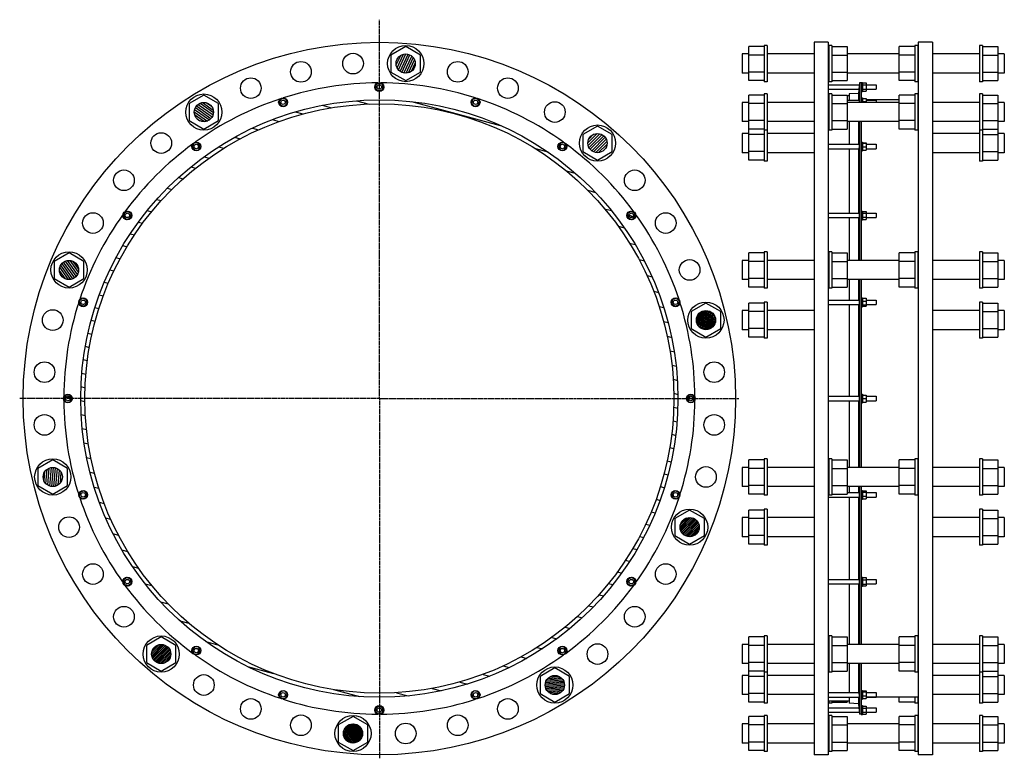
# Model space of a CAD drawing. Header units: millimetres. Extents: x -2134 to 534, y -854 to 1146.
import ezdxf

# ---------------------------------------------------------------- set-up
doc = ezdxf.new("R2010")
doc.units = ezdxf.units.MM
doc.header["$LTSCALE"] = 15.367
doc.linetypes.add('CENTER', pattern=[0.6, 0.375, -0.075, 0.075, -0.075])
doc.layers.get('0').update_dxf_attribs({"linetype": 'CONTINUOUS'})
doc.layers.add('AXES', color=7, linetype='CONTINUOUS')
doc.layers.add('SURFS', color=7, linetype='CONTINUOUS')
pattern_1 = [(45, (0, 0), (-2.447882, 2.447882), [])]

msp = doc.modelspace()

# ---------------------------------------------------------------- hatches: boundary and pattern name
at = {"linetype": 'Continuous'}
h = msp.add_hatch(dxfattribs=at)
h.set_pattern_fill('DEFAULT__8', color=2, scale=5.588, angle=245, style=0, pattern_type=0)
h.set_pattern_definition([(245, (0, 0), (5.064448, -2.36159), [])])
edge = h.paths.add_edge_path()
edge.add_arc((-1087.7, 1027.4), 26, 270, 450)
edge.add_arc((-1087.7, 1027.4), 26, 90, 270)
h = msp.add_hatch(dxfattribs=at)
h.set_pattern_fill('DEFAULT__7', color=2, scale=36.209145, angle=165, style=0, pattern_type=0)
h.set_pattern_definition([(165, (0, 0), (-9.3716, -34.97535), [])])
edge = h.paths.add_edge_path()
edge.add_arc((-1159.1, 120.2), 809, 270, 450)
edge.add_arc((-1159.1, 120.2), 809, 90, 270)
edge.add_arc((-1159.1, 120.2), 798, 270, 450)
edge.add_arc((-1159.1, 120.2), 798, 90, 270)
edge = h.paths.add_edge_path()
edge.add_arc((-1159.1, 963.9), 6, 0, 180)
edge.add_arc((-1159.1, 963.9), 6, 180, 360)
edge = h.paths.add_edge_path()
edge.add_arc((-1419.9, 922.6), 6, 18, 198)
edge.add_arc((-1419.9, 922.6), 6, 198, 378)
edge = h.paths.add_edge_path()
edge.add_arc((-1655.1, 802.8), 6, 36, 216)
edge.add_arc((-1655.1, 802.8), 6, 216, 396)
edge = h.paths.add_edge_path()
edge.add_arc((-1841.8, 616.1), 6, 54, 234)
edge.add_arc((-1841.8, 616.1), 6, 234, 414)
edge = h.paths.add_edge_path()
edge.add_arc((-1961.6, 380.9), 6, 72, 252)
edge.add_arc((-1961.6, 380.9), 6, 252, 432)
edge = h.paths.add_edge_path()
edge.add_arc((-2002.9, 120.2), 6, 90, 270)
edge.add_arc((-2002.9, 120.2), 6, 270, 450)
edge = h.paths.add_edge_path()
edge.add_arc((-1961.6, -140.6), 6, 108, 288)
edge.add_arc((-1961.6, -140.6), 6, 288, 468)
edge = h.paths.add_edge_path()
edge.add_arc((-1841.8, -375.8), 6, 126, 306)
edge.add_arc((-1841.8, -375.8), 6, 306, 486)
edge = h.paths.add_edge_path()
edge.add_arc((-1655.1, -562.4), 6, 144, 324)
edge.add_arc((-1655.1, -562.4), 6, 324, 504)
edge = h.paths.add_edge_path()
edge.add_arc((-1419.9, -682.3), 6, 162, 342)
edge.add_arc((-1419.9, -682.3), 6, 342, 522)
edge = h.paths.add_edge_path()
edge.add_arc((-1159.1, -723.6), 6, 180, 360)
edge.add_arc((-1159.1, -723.6), 6, 0, 180)
edge = h.paths.add_edge_path()
edge.add_arc((-898.4, -682.3), 6, 198, 378)
edge.add_arc((-898.4, -682.3), 6, 18, 198)
edge = h.paths.add_edge_path()
edge.add_arc((-663.2, -562.4), 6, 216, 396)
edge.add_arc((-663.2, -562.4), 6, 36, 216)
edge = h.paths.add_edge_path()
edge.add_arc((-476.5, -375.8), 6, 234, 414)
edge.add_arc((-476.5, -375.8), 6, 54, 234)
edge = h.paths.add_edge_path()
edge.add_arc((-356.7, -140.6), 6, 252, 432)
edge.add_arc((-356.7, -140.6), 6, 72, 252)
edge = h.paths.add_edge_path()
edge.add_arc((-315.4, 120.2), 6, 270, 450)
edge.add_arc((-315.4, 120.2), 6, 90, 270)
edge = h.paths.add_edge_path()
edge.add_arc((-356.7, 380.9), 6, 288, 468)
edge.add_arc((-356.7, 380.9), 6, 108, 288)
edge = h.paths.add_edge_path()
edge.add_arc((-476.5, 616.1), 6, 306, 486)
edge.add_arc((-476.5, 616.1), 6, 126, 306)
edge = h.paths.add_edge_path()
edge.add_arc((-663.2, 802.8), 6, 324, 504)
edge.add_arc((-663.2, 802.8), 6, 144, 324)
edge = h.paths.add_edge_path()
edge.add_arc((-898.4, 922.6), 6, 342, 522)
edge.add_arc((-898.4, 922.6), 6, 162, 342)
h = msp.add_hatch(dxfattribs=at)
h.set_pattern_fill('DEFAULT__9', color=2, scale=5.588, angle=325, style=0, pattern_type=0)
h.set_pattern_definition([(325, (0, 0), (3.205145, 4.577422), [])])
edge = h.paths.add_edge_path()
edge.add_arc((-1634.6, 896.1), 26, 270, 450)
edge.add_arc((-1634.6, 896.1), 26, 90, 270)
h = msp.add_hatch(dxfattribs=at)
h.set_pattern_fill('DEFAULT__6', color=2, scale=5.588, angle=45, style=0, pattern_type=0)
h.set_pattern_definition([(45, (0, 0), (-3.951313, 3.951313), [])])
edge = h.paths.add_edge_path()
edge.add_arc((-568.1, 812.1), 26, 270, 450)
edge.add_arc((-568.1, 812.1), 26, 90, 270)
h = msp.add_hatch(dxfattribs=at)
h.set_pattern_fill('DEFAULT__10', color=2, scale=5.588, angle=125, style=0, pattern_type=0)
h.set_pattern_definition([(125, (0, 0), (-4.577422, -3.205145), [])])
edge = h.paths.add_edge_path()
edge.add_arc((-1999.9, 468.4), 26, 270, 450)
edge.add_arc((-1999.9, 468.4), 26, 90, 270)
h = msp.add_hatch(dxfattribs=at)
h.set_pattern_fill('DEFAULT__5', color=2, scale=3.462347, angle=85, style=0, pattern_type=0)
h.set_pattern_definition([(85, (0, 0), (-3.449172, 0.301763), [])])
edge = h.paths.add_edge_path()
edge.add_arc((-274.3, 332.6), 26, 270, 450)
edge.add_arc((-274.3, 332.6), 26, 90, 270)
h = msp.add_hatch(dxfattribs=at)
h.set_pattern_fill('S1', color=2, scale=5.588, angle=85, style=0, pattern_type=0)
h.set_pattern_definition([(85, (0, 0), (-5.566736, 0.487026), [])])
edge = h.paths.add_edge_path()
edge.add_arc((-2044, -92.3), 26, 270, 450)
edge.add_arc((-2044, -92.3), 26, 90, 270)
h = msp.add_hatch(dxfattribs=at)
h.set_pattern_fill('DEFAULT__4', color=2, scale=3.461828, angle=45, style=0, pattern_type=0)
h.set_pattern_definition(pattern_1)
edge = h.paths.add_edge_path()
edge.add_arc((-318.4, -228.1), 26, 270, 450)
edge.add_arc((-318.4, -228.1), 26, 90, 270)
h = msp.add_hatch(dxfattribs=at)
h.set_pattern_fill('DEFAULT__1', color=2, scale=3.461828, angle=45, style=0, pattern_type=0)
h.set_pattern_definition(pattern_1)
edge = h.paths.add_edge_path()
edge.add_arc((-1750.1, -571.8), 26, 270, 450)
edge.add_arc((-1750.1, -571.8), 26, 90, 270)
h = msp.add_hatch(dxfattribs=at)
h.set_pattern_fill('DEFAULT__3', color=2, scale=3.461571, angle=5, style=0, pattern_type=0)
h.set_pattern_definition([(5, (0, 0), (-0.301696, 3.448399), [])])
edge = h.paths.add_edge_path()
edge.add_arc((-683.7, -655.7), 26, 270, 450)
edge.add_arc((-683.7, -655.7), 26, 90, 270)
h = msp.add_hatch(dxfattribs=at)
h.set_pattern_fill('DEFAULT__2', color=2, scale=3.46157, angle=125, style=0, pattern_type=0)
h.set_pattern_definition([(125, (0, 0), (-2.8355524, -1.985475), [])])
edge = h.paths.add_edge_path()
edge.add_arc((-1230.5, -787), 26, 270, 450)
edge.add_arc((-1230.5, -787), 26, 90, 270)

# ---------------------------------------------------------------- linework, layer by layer
at = {"color": 7, "linetype": 'Continuous'}
for p, q in [((-1087.7, 1073.5), (-1127.7, 1050.5)), ((-1047.7, 1050.5), (-1087.7, 1073.5)), ((-158.4, 981.2), (-158.4, 1073.5)), ((-116.4, 1073.5), (-158.4, 1073.5)), ((19.1, 1085.2), (19.1, -844.8)), ((57.1, 1085.2), (19.1, 1085.2)), ((57.1, 1085.2), (57.1, -844.8)), ((66.6, 1073.5), (108.6, 1073.5)), ((108.6, 1073.5), (108.6, 981.2)), ((249.6, 981.2), (249.6, 1073.5)), ((291.6, 1073.5), (249.6, 1073.5)), ((301.1, 1085.2), (301.1, -844.8)), ((339.1, 1085.2), (301.1, 1085.2)), ((339.1, 1085.2), (339.1, -844.8)), ((474.6, 1073.5), (516.6, 1073.5)), ((516.6, 1073.5), (516.6, 981.2)), ((-1127.7, 1050.5), (-1127.7, 1004.3)), ((-1047.7, 1004.3), (-1047.7, 1050.5)), ((-158.4, 1053.4), (-175.9, 1053.4)), ((-116.4, 1050.5), (-158.4, 1050.5)), ((66.6, 1050.5), (108.6, 1050.5)), ((249.6, 1053.4), (108.6, 1053.4)), ((291.6, 1050.5), (249.6, 1050.5)), ((474.6, 1050.5), (516.6, 1050.5)), ((534.1, 1053.4), (516.6, 1053.4)), ((-1127.7, 1004.3), (-1087.7, 981.2)), ((-1087.7, 981.2), (-1047.7, 1004.3)), ((-158.4, 1001.4), (-175.9, 1001.4)), ((-116.4, 1004.3), (-158.4, 1004.3)), ((66.6, 1004.3), (108.6, 1004.3)), ((249.6, 1001.4), (108.6, 1001.4)), ((291.6, 1004.3), (249.6, 1004.3)), ((474.6, 1004.3), (516.6, 1004.3)), ((534.1, 1001.4), (516.6, 1001.4)), ((-1159.1, 974.9), (-1168.6, 969.4)), ((-1168.6, 969.4), (-1168.6, 958.4)), ((-1149.6, 969.4), (-1159.1, 974.9)), ((-1149.6, 958.4), (-1149.6, 969.4)), ((-116.4, 981.2), (-158.4, 981.2)), ((66.6, 981.2), (108.6, 981.2)), ((141.6, 975.2), (141.6, 922.1)), ((149.6, 974.9), (159.6, 974.9)), ((149.6, 969.4), (159.6, 969.4)), ((159.6, 974.9), (159.6, 952.9)), ((291.6, 981.2), (249.6, 981.2)), ((474.6, 981.2), (516.6, 981.2)), ((-1634.6, 942.3), (-1674.6, 919.2)), ((-1594.6, 919.2), (-1634.6, 942.3)), ((-1168.6, 958.4), (-1159.1, 952.9)), ((-1159.1, 952.9), (-1149.6, 958.4)), ((-158.4, 765.9), (-158.4, 942.3)), ((-116.4, 942.3), (-158.4, 942.3)), ((58.6, 940.2), (57.1, 940.2)), ((66.6, 942.3), (108.6, 942.3)), ((108.6, 942.3), (108.6, 849.9)), ((113.6, 940.2), (108.6, 940.2)), ((138.6, 946.7), (113.6, 945.2)), ((113.6, 945.2), (113.6, 928.6)), ((138.6, 946.7), (138.6, 928.6)), ((149.6, 958.4), (159.6, 958.4)), ((149.6, 952.9), (159.6, 952.9)), ((249.6, 849.9), (249.6, 942.3)), ((291.6, 942.3), (249.6, 942.3)), ((474.6, 942.3), (516.6, 942.3)), ((516.6, 942.3), (516.6, 765.9)), ((-1674.6, 919.2), (-1674.6, 873)), ((-1594.6, 873), (-1594.6, 919.2)), ((-1423.3, 933.1), (-1430.6, 924.9)), ((-1430.6, 924.9), (-1427.2, 914.5)), ((-1427.2, 914.5), (-1416.5, 912.2)), ((-1412.5, 930.8), (-1423.3, 933.1)), ((-1416.5, 912.2), (-1409.1, 920.3)), ((-1409.1, 920.3), (-1412.5, 930.8)), ((-905.8, 930.8), (-909.1, 920.3)), ((-909.1, 920.3), (-901.8, 912.2)), ((-895, 933.1), (-905.8, 930.8)), ((-901.8, 912.2), (-891.1, 914.5)), ((-887.7, 924.9), (-895, 933.1)), ((-891.1, 914.5), (-887.7, 924.9)), ((-158.4, 922.1), (-175.9, 922.1)), ((-116.4, 919.2), (-158.4, 919.2)), ((66.6, 919.2), (108.6, 919.2)), ((249.6, 922.1), (108.6, 922.1)), ((149.6, 933.1), (159.6, 933.1)), ((149.6, 924.9), (159.6, 924.9)), ((159.6, 933.1), (159.6, 922.1)), ((249.6, 929.2), (159.6, 929.2)), ((291.6, 919.2), (249.6, 919.2)), ((301.1, 929.2), (299.6, 929.2)), ((474.6, 919.2), (516.6, 919.2)), ((534.1, 922.1), (516.6, 922.1)), ((-1674.6, 873), (-1634.6, 849.9)), ((-1634.6, 849.9), (-1594.6, 873)), ((-568.1, 858.3), (-608.1, 835.2)), ((-528.1, 835.2), (-568.1, 858.3)), ((-158.4, 870.1), (-175.9, 870.1)), ((-116.4, 873), (-158.4, 873)), ((66.6, 873), (108.6, 873)), ((249.6, 870.1), (108.6, 870.1)), ((113.6, 870.1), (113.6, 808.8)), ((138.6, 870.1), (138.6, 808.8)), ((141.6, 870.1), (141.6, 494.4)), ((291.6, 873), (249.6, 873)), ((474.6, 873), (516.6, 873)), ((534.1, 870.1), (516.6, 870.1)), ((-608.1, 835.2), (-608.1, 789)), ((-528.1, 789), (-528.1, 835.2)), ((-158.4, 838.1), (-175.9, 838.1)), ((-116.4, 849.9), (-158.4, 849.9)), ((-116.4, 835.2), (-158.4, 835.2)), ((66.6, 849.9), (108.6, 849.9)), ((291.6, 849.9), (249.6, 849.9)), ((474.6, 849.9), (516.6, 849.9)), ((474.6, 835.2), (516.6, 835.2)), ((534.1, 838.1), (516.6, 838.1)), ((-1661.5, 811.6), (-1666, 801.6)), ((-1666, 801.6), (-1659.5, 792.8)), ((-1650.6, 812.8), (-1661.5, 811.6)), ((-1644.2, 803.9), (-1650.6, 812.8)), ((-1648.6, 793.9), (-1644.2, 803.9)), ((-667.7, 812.8), (-674.1, 803.9)), ((-674.1, 803.9), (-669.6, 793.9)), ((-656.8, 811.6), (-667.7, 812.8)), ((-658.7, 792.8), (-652.3, 801.6)), ((-652.3, 801.6), (-656.8, 811.6)), ((149.6, 812.8), (159.6, 812.8)), ((149.6, 811.6), (159.6, 811.6)), ((149.6, 801.6), (159.6, 801.6)), ((159.6, 812.8), (159.6, 792.8)), ((-1659.5, 792.8), (-1648.6, 793.9)), ((-669.6, 793.9), (-658.7, 792.8)), ((-608.1, 789), (-568.1, 765.9)), ((-568.1, 765.9), (-528.1, 789)), ((-158.4, 786.1), (-175.9, 786.1)), ((-116.4, 789), (-158.4, 789)), ((113.6, 796.8), (113.6, 622.1)), ((138.6, 796.8), (138.6, 622.1)), ((149.6, 792.8), (159.6, 792.8)), ((474.6, 789), (516.6, 789)), ((534.1, 786.1), (516.6, 786.1)), ((-116.4, 765.9), (-158.4, 765.9)), ((474.6, 765.9), (516.6, 765.9)), ((-1850.6, 622.6), (-1851.8, 611.6)), ((-1840.6, 627), (-1850.6, 622.6)), ((-1831.7, 620.6), (-1840.6, 627)), ((-1832.9, 609.7), (-1831.7, 620.6)), ((-477.7, 627), (-486.6, 620.6)), ((-486.6, 620.6), (-485.4, 609.7)), ((-467.7, 622.6), (-477.7, 627)), ((-466.5, 611.6), (-467.7, 622.6)), ((149.6, 627), (159.6, 627)), ((149.6, 622.6), (159.6, 622.6)), ((159.6, 627), (159.6, 605.2)), ((-1851.8, 611.6), (-1842.9, 605.2)), ((-1842.9, 605.2), (-1832.9, 609.7)), ((-485.4, 609.7), (-475.4, 605.2)), ((-475.4, 605.2), (-466.5, 611.6)), ((113.6, 610.1), (113.6, 494.4)), ((138.6, 610.1), (138.6, 494.4)), ((149.6, 611.6), (159.6, 611.6)), ((149.6, 605.2), (159.6, 605.2)), ((-1999.9, 514.6), (-2039.9, 491.5)), ((-1959.9, 491.5), (-1999.9, 514.6)), ((-158.4, 422.2), (-158.4, 514.6)), ((-116.4, 514.6), (-158.4, 514.6)), ((66.6, 514.6), (108.6, 514.6)), ((108.6, 514.6), (108.6, 422.2)), ((249.6, 422.2), (249.6, 514.6)), ((291.6, 514.6), (249.6, 514.6)), ((474.6, 514.6), (516.6, 514.6)), ((516.6, 514.6), (516.6, 422.2)), ((-2039.9, 491.5), (-2039.9, 445.3)), ((-1959.9, 445.3), (-1959.9, 491.5)), ((-158.4, 494.4), (-175.9, 494.4)), ((-116.4, 491.5), (-158.4, 491.5)), ((66.6, 491.5), (108.6, 491.5)), ((249.6, 494.4), (108.6, 494.4)), ((291.6, 491.5), (249.6, 491.5)), ((474.6, 491.5), (516.6, 491.5)), ((534.1, 494.4), (516.6, 494.4)), ((-2039.9, 445.3), (-1999.9, 422.2)), ((-1999.9, 422.2), (-1959.9, 445.3)), ((-158.4, 442.4), (-175.9, 442.4)), ((-116.4, 445.3), (-158.4, 445.3)), ((66.6, 445.3), (108.6, 445.3)), ((249.6, 442.4), (108.6, 442.4)), ((113.6, 442.4), (113.6, 386.9)), ((138.6, 442.4), (138.6, 386.9)), ((141.6, 442.4), (141.6, -66.3)), ((291.6, 445.3), (249.6, 445.3)), ((474.6, 445.3), (516.6, 445.3)), ((534.1, 442.4), (516.6, 442.4)), ((-116.4, 422.2), (-158.4, 422.2)), ((66.6, 422.2), (108.6, 422.2)), ((291.6, 422.2), (249.6, 422.2)), ((474.6, 422.2), (516.6, 422.2)), ((-1963.9, 391.6), (-1972, 384.3)), ((-1972, 384.3), (-1969.8, 373.6)), ((-1969.8, 373.6), (-1959.3, 370.2)), ((-1953.4, 388.2), (-1963.9, 391.6)), ((-1959.3, 370.2), (-1951.2, 377.5)), ((-1951.2, 377.5), (-1953.4, 388.2)), ((-364.8, 388.2), (-367.1, 377.5)), ((-367.1, 377.5), (-359, 370.2)), ((-354.4, 391.6), (-364.8, 388.2)), ((-359, 370.2), (-348.5, 373.6)), ((-346.3, 384.3), (-354.4, 391.6)), ((-348.5, 373.6), (-346.3, 384.3)), ((-274.3, 378.8), (-314.3, 355.7)), ((-234.3, 355.7), (-274.3, 378.8)), ((-158.4, 286.4), (-158.4, 378.8)), ((-116.4, 378.8), (-158.4, 378.8)), ((113.6, 374.9), (113.6, 126.2)), ((138.6, 374.9), (138.6, 126.2)), ((149.6, 391.6), (159.6, 391.6)), ((149.6, 384.3), (159.6, 384.3)), ((149.6, 373.6), (159.6, 373.6)), ((159.6, 391.6), (159.6, 370.2)), ((474.6, 378.8), (516.6, 378.8)), ((516.6, 378.8), (516.6, 286.4)), ((-314.3, 355.7), (-314.3, 309.5)), ((-234.3, 309.5), (-234.3, 355.7)), ((-158.4, 358.6), (-175.9, 358.6)), ((-116.4, 355.7), (-158.4, 355.7)), ((149.6, 370.2), (159.6, 370.2)), ((474.6, 355.7), (516.6, 355.7)), ((534.1, 358.6), (516.6, 358.6)), ((-314.3, 309.5), (-274.3, 286.4)), ((-274.3, 286.4), (-234.3, 309.5)), ((-158.4, 306.6), (-175.9, 306.6)), ((-116.4, 309.5), (-158.4, 309.5)), ((474.6, 309.5), (516.6, 309.5)), ((534.1, 306.6), (516.6, 306.6)), ((-116.4, 286.4), (-158.4, 286.4)), ((474.6, 286.4), (516.6, 286.4)), ((-2008.4, 129.7), (-2013.9, 120.2)), ((-2013.9, 120.2), (-2008.4, 110.7)), ((-1997.4, 129.7), (-2008.4, 129.7)), ((-2008.4, 110.7), (-1997.4, 110.7)), ((-1991.9, 120.2), (-1997.4, 129.7)), ((-1997.4, 110.7), (-1991.9, 120.2)), ((-320.9, 129.7), (-326.4, 120.2)), ((-326.4, 120.2), (-320.9, 110.7)), ((-309.9, 129.7), (-320.9, 129.7)), ((-320.9, 110.7), (-309.9, 110.7)), ((-304.4, 120.2), (-309.9, 129.7)), ((-309.9, 110.7), (-304.4, 120.2)), ((113.6, 114.2), (113.6, -66.3)), ((138.6, 114.2), (138.6, -66.3)), ((149.6, 129.7), (159.6, 129.7)), ((149.6, 120.2), (159.6, 120.2)), ((149.6, 110.7), (159.6, 110.7)), ((159.6, 129.7), (159.6, 110.7)), ((159.6, 126.2), (187.1, 126.2)), ((159.6, 114.2), (187.1, 114.2)), ((-2044, -46.1), (-2084, -69.2)), ((-2004, -69.2), (-2044, -46.1)), ((-158.4, -138.5), (-158.4, -46.1)), ((-116.4, -46.1), (-158.4, -46.1)), ((66.6, -46.1), (108.6, -46.1)), ((108.6, -46.1), (108.6, -138.5)), ((291.6, -46.1), (249.6, -46.1)), ((249.6, -138.5), (249.6, -46.1)), ((474.6, -46.1), (516.6, -46.1)), ((516.6, -46.1), (516.6, -138.5)), ((-2084, -69.2), (-2084, -115.4)), ((-2004, -115.4), (-2004, -69.2)), ((-158.4, -66.3), (-175.9, -66.3)), ((-116.4, -69.2), (-158.4, -69.2)), ((66.6, -69.2), (108.6, -69.2)), ((249.6, -66.3), (108.6, -66.3)), ((291.6, -69.2), (249.6, -69.2)), ((474.6, -69.2), (516.6, -69.2)), ((534.1, -66.3), (516.6, -66.3)), ((-2084, -115.4), (-2044, -138.5)), ((-2044, -138.5), (-2004, -115.4)), ((-1969.8, -133.2), (-1972, -144)), ((-1959.3, -129.8), (-1969.8, -133.2)), ((-1951.2, -137.2), (-1959.3, -129.8)), ((-359, -129.8), (-367.1, -137.2)), ((-348.5, -133.2), (-359, -129.8)), ((-346.3, -144), (-348.5, -133.2)), ((-158.4, -118.3), (-175.9, -118.3)), ((-116.4, -115.4), (-158.4, -115.4)), ((66.6, -115.4), (108.6, -115.4)), ((249.6, -118.3), (108.6, -118.3)), ((113.6, -118.3), (113.6, -134.6)), ((138.6, -118.3), (138.6, -134.6)), ((141.6, -118.3), (141.6, -545.8)), ((149.6, -129.8), (159.6, -129.8)), ((149.6, -133.2), (159.6, -133.2)), ((159.6, -129.8), (159.6, -151.3)), ((291.6, -115.4), (249.6, -115.4)), ((474.6, -115.4), (516.6, -115.4)), ((534.1, -118.3), (516.6, -118.3)), ((-1972, -144), (-1963.9, -151.3)), ((-1963.9, -151.3), (-1953.4, -147.9)), ((-1953.4, -147.9), (-1951.2, -137.2)), ((-367.1, -137.2), (-364.8, -147.9)), ((-364.8, -147.9), (-354.4, -151.3)), ((-354.4, -151.3), (-346.3, -144)), ((-116.4, -138.5), (-158.4, -138.5)), ((66.6, -138.5), (108.6, -138.5)), ((113.6, -146.6), (113.6, -369.8)), ((138.6, -146.6), (138.6, -369.8)), ((149.6, -144), (159.6, -144)), ((149.6, -151.3), (159.6, -151.3)), ((291.6, -138.5), (249.6, -138.5)), ((474.6, -138.5), (516.6, -138.5)), ((-318.4, -181.9), (-358.4, -205)), ((-278.4, -205), (-318.4, -181.9)), ((-158.4, -274.3), (-158.4, -181.9)), ((-116.4, -181.9), (-158.4, -181.9)), ((474.6, -181.9), (516.6, -181.9)), ((516.6, -181.9), (516.6, -274.3)), ((-358.4, -205), (-358.4, -251.2)), ((-278.4, -251.2), (-278.4, -205)), ((-158.4, -202.1), (-175.9, -202.1)), ((-116.4, -205), (-158.4, -205)), ((474.6, -205), (516.6, -205)), ((534.1, -202.1), (516.6, -202.1)), ((-358.4, -251.2), (-318.4, -274.3)), ((-318.4, -274.3), (-278.4, -251.2)), ((-158.4, -254.1), (-175.9, -254.1)), ((-116.4, -251.2), (-158.4, -251.2)), ((474.6, -251.2), (516.6, -251.2)), ((534.1, -254.1), (516.6, -254.1)), ((-116.4, -274.3), (-158.4, -274.3)), ((474.6, -274.3), (516.6, -274.3)), ((-1842.9, -364.9), (-1851.8, -371.3)), ((-1851.8, -371.3), (-1850.6, -382.2)), ((-1832.9, -369.3), (-1842.9, -364.9)), ((-1831.7, -380.2), (-1832.9, -369.3)), ((-485.4, -369.3), (-486.6, -380.2)), ((-475.4, -364.9), (-485.4, -369.3)), ((-466.5, -371.3), (-475.4, -364.9)), ((-467.7, -382.2), (-466.5, -371.3)), ((149.6, -364.9), (159.6, -364.9)), ((149.6, -371.3), (159.6, -371.3)), ((159.6, -364.9), (159.6, -386.7)), ((-1850.6, -382.2), (-1840.6, -386.7)), ((-1840.6, -386.7), (-1831.7, -380.2)), ((-486.6, -380.2), (-477.7, -386.7)), ((-477.7, -386.7), (-467.7, -382.2)), ((113.6, -381.8), (113.6, -545.8)), ((138.6, -381.8), (138.6, -545.8)), ((146.6, -385.8), (146.6, -545.8)), ((149.6, -382.2), (159.6, -382.2)), ((149.6, -386.7), (159.6, -386.7)), ((-1750.1, -525.6), (-1790.1, -548.7)), ((-1710.1, -548.7), (-1750.1, -525.6)), ((-116.4, -525.6), (-158.4, -525.6)), ((-158.4, -701.9), (-158.4, -525.6)), ((66.6, -525.6), (108.6, -525.6)), ((108.6, -525.6), (108.6, -618)), ((291.6, -525.6), (249.6, -525.6)), ((249.6, -618), (249.6, -525.6)), ((474.6, -525.6), (516.6, -525.6)), ((516.6, -525.6), (516.6, -701.9)), ((-1790.1, -548.7), (-1790.1, -594.9)), ((-1710.1, -594.9), (-1710.1, -548.7)), ((-1659.5, -552.4), (-1666, -561.3)), ((-1648.6, -553.6), (-1659.5, -552.4)), ((-1644.2, -563.6), (-1648.6, -553.6)), ((-669.6, -553.6), (-674.1, -563.6)), ((-658.7, -552.4), (-669.6, -553.6)), ((-652.3, -561.3), (-658.7, -552.4)), ((-158.4, -545.8), (-175.9, -545.8)), ((-116.4, -548.7), (-158.4, -548.7)), ((66.6, -548.7), (108.6, -548.7)), ((249.6, -545.8), (108.6, -545.8)), ((291.6, -548.7), (249.6, -548.7)), ((474.6, -548.7), (516.6, -548.7)), ((534.1, -545.8), (516.6, -545.8)), ((-1666, -561.3), (-1661.5, -571.3)), ((-1661.5, -571.3), (-1650.6, -572.5)), ((-1650.6, -572.5), (-1644.2, -563.6)), ((-674.1, -563.6), (-667.7, -572.5)), ((-667.7, -572.5), (-656.8, -571.3)), ((-656.8, -571.3), (-652.3, -561.3)), ((-1790.1, -594.9), (-1750.1, -618)), ((-1750.1, -618), (-1710.1, -594.9)), ((-683.7, -609.5), (-723.7, -632.6)), ((-643.7, -632.6), (-683.7, -609.5)), ((-158.4, -597.8), (-175.9, -597.8)), ((-116.4, -594.9), (-158.4, -594.9)), ((66.6, -594.9), (108.6, -594.9)), ((249.6, -597.8), (108.6, -597.8)), ((113.6, -597.8), (113.6, -676.3)), ((138.6, -597.8), (138.6, -676.3)), ((141.6, -597.8), (141.6, -734.8)), ((146.6, -597.8), (146.6, -735.6)), ((291.6, -594.9), (249.6, -594.9)), ((474.6, -594.9), (516.6, -594.9)), ((534.1, -597.8), (516.6, -597.8)), ((-723.7, -632.6), (-723.7, -678.8)), ((-643.7, -678.8), (-643.7, -632.6)), ((-158.4, -629.7), (-175.9, -629.7)), ((-116.4, -618), (-158.4, -618)), ((-116.4, -632.6), (-158.4, -632.6)), ((66.6, -618), (108.6, -618)), ((291.6, -618), (249.6, -618)), ((474.6, -618), (516.6, -618)), ((474.6, -632.6), (516.6, -632.6)), ((534.1, -629.7), (516.6, -629.7)), ((-1427.2, -674.1), (-1430.6, -684.6)), ((-1430.6, -684.6), (-1423.3, -692.7)), ((-1416.5, -671.9), (-1427.2, -674.1)), ((-1423.3, -692.7), (-1412.5, -690.4)), ((-1409.1, -680), (-1416.5, -671.9)), ((-1412.5, -690.4), (-1409.1, -680)), ((-901.8, -671.9), (-909.1, -680)), ((-909.1, -680), (-905.8, -690.4)), ((-905.8, -690.4), (-895, -692.7)), ((-891.1, -674.1), (-901.8, -671.9)), ((-895, -692.7), (-887.7, -684.6)), ((-887.7, -684.6), (-891.1, -674.1)), ((-723.7, -678.8), (-683.7, -701.9)), ((-683.7, -701.9), (-643.7, -678.8)), ((-158.4, -681.7), (-175.9, -681.7)), ((-116.4, -678.8), (-158.4, -678.8)), ((57.1, -676.3), (139.8, -676.3)), ((57.1, -688.3), (141, -688.3)), ((113.6, -688.3), (113.6, -704.8)), ((138.6, -688.3), (138.6, -706.3)), ((146.6, -670.3), (149.6, -670.3)), ((149.6, -670.3), (149.6, -694.3)), ((149.6, -671.9), (159.6, -671.9)), ((149.6, -674.1), (159.6, -674.1)), ((149.6, -684.6), (159.6, -684.6)), ((149.6, -692.7), (159.6, -692.7)), ((159.6, -671.9), (159.6, -692.7)), ((159.6, -676.3), (187.1, -676.3)), ((159.6, -688.3), (187.1, -688.3)), ((301.1, -688.8), (159.6, -688.8)), ((187.1, -676.3), (187.1, -688.3)), ((249.6, -701.9), (249.6, -688.8)), ((474.6, -678.8), (516.6, -678.8)), ((534.1, -681.7), (516.6, -681.7)), ((-1159.1, -712.6), (-1168.6, -718.1)), ((-1168.6, -718.1), (-1168.6, -729.1)), ((-1149.6, -718.1), (-1159.1, -712.6)), ((-1149.6, -729.1), (-1149.6, -718.1)), ((-116.4, -701.9), (-158.4, -701.9)), ((113.6, -699.8), (57.1, -699.8)), ((57.1, -717.6), (139.8, -717.6)), ((66.6, -701.9), (108.6, -701.9)), ((108.6, -699.8), (108.6, -701.9)), ((138.6, -706.3), (113.6, -704.8)), ((138.6, -706.3), (141.6, -734.8)), ((146.6, -694.3), (149.6, -694.3)), ((146.6, -711.6), (149.6, -711.6)), ((149.6, -711.6), (149.6, -735.6)), ((149.6, -712.6), (159.6, -712.6)), ((149.6, -718.1), (159.6, -718.1)), ((159.6, -712.6), (159.6, -734.6)), ((159.6, -717.6), (187.1, -717.6)), ((187.1, -717.6), (187.1, -729.6)), ((291.6, -701.9), (249.6, -701.9)), ((474.6, -701.9), (516.6, -701.9)), ((-1230.5, -740.8), (-1270.5, -763.9)), ((-1190.5, -763.9), (-1230.5, -740.8)), ((-1168.6, -729.1), (-1159.1, -734.6)), ((-1159.1, -734.6), (-1149.6, -729.1)), ((-116.4, -740.8), (-158.4, -740.8)), ((-158.4, -833.2), (-158.4, -740.8)), ((57.1, -729.6), (141, -729.6)), ((66.6, -740.8), (108.6, -740.8)), ((108.6, -740.8), (108.6, -833.2)), ((140.5, -724.1), (140.5, -724.7)), ((141, -729.4), (141, -729.6)), ((146.6, -734.8), (141.6, -734.8)), ((146.6, -735.6), (149.6, -735.6)), ((149.6, -729.1), (159.6, -729.1)), ((149.6, -734.6), (159.6, -734.6)), ((159.6, -729.6), (187.1, -729.6)), ((291.6, -740.8), (249.6, -740.8)), ((249.6, -833.2), (249.6, -740.8)), ((474.6, -740.8), (516.6, -740.8)), ((516.6, -740.8), (516.6, -833.2)), ((-1270.5, -763.9), (-1270.5, -810.1)), ((-1190.5, -810.1), (-1190.5, -763.9)), ((-158.4, -761), (-175.9, -761)), ((-116.4, -763.9), (-158.4, -763.9)), ((66.6, -763.9), (108.6, -763.9)), ((249.6, -761), (108.6, -761)), ((291.6, -763.9), (249.6, -763.9)), ((474.6, -763.9), (516.6, -763.9)), ((534.1, -761), (516.6, -761)), ((-1270.5, -810.1), (-1230.5, -833.2)), ((-1230.5, -833.2), (-1190.5, -810.1)), ((-158.4, -813), (-175.9, -813)), ((-116.4, -810.1), (-158.4, -810.1)), ((66.6, -810.1), (108.6, -810.1)), ((249.6, -813), (108.6, -813)), ((291.6, -810.1), (249.6, -810.1)), ((474.6, -810.1), (516.6, -810.1)), ((534.1, -813), (516.6, -813)), ((-116.4, -833.2), (-158.4, -833.2)), ((57.1, -844.8), (19.1, -844.8)), ((66.6, -833.2), (108.6, -833.2)), ((291.6, -833.2), (249.6, -833.2)), ((339.1, -844.8), (301.1, -844.8)), ((474.6, -833.2), (516.6, -833.2))]:
    msp.add_line(p, q, dxfattribs=at)
for points in [[(139.9, -719.1), (140, -720), (140.1, -720.4)], [(140.5, -724.7), (140.6, -725.8), (140.7, -726.3)], [(140.7, -726.3), (140.8, -727.2), (140.8, -727.6)], [(140.8, -727.6), (140.9, -728.4), (140.9, -728.7), (141, -729), (141, -729.2), (141, -729.4)]]:
    msp.add_lwpolyline(points, dxfattribs=at)
for centre, radius in [((-1159.1, 120.2), 965), ((-1087.7, 1027.4), 26), ((-946.7, 1005), 28), ((-810.9, 960.9), 28), ((-1159.1, 963.9), 6), ((-898.4, 922.6), 12), ((-1159.1, 120.2), 809), ((-1159.1, 120.2), 798), ((-1634.6, 896.1), 26), ((-1419.9, 922.6), 6), ((-898.4, 922.6), 6), ((-683.7, 896.1), 28), ((-568.1, 812.1), 26), ((-1655.1, 802.8), 6), ((-663.2, 802.8), 12), ((-663.2, 802.8), 6), ((-467.2, 711.2), 28), ((-1841.8, 616.1), 6), ((-476.5, 616.1), 12), ((-476.5, 616.1), 6), ((-383.2, 595.6), 28), ((-1999.9, 468.4), 26), ((-318.4, 468.4), 28), ((-1961.6, 380.9), 6), ((-356.7, 380.9), 12), ((-356.7, 380.9), 6), ((-274.3, 332.6), 26), ((-251.9, 191.6), 28), ((-2002.9, 120.2), 6), ((-315.4, 120.2), 12), ((-315.4, 120.2), 6), ((-251.9, 48.8), 28), ((-2044, -92.3), 26), ((-274.3, -92.3), 28), ((-356.7, -140.6), 12), ((-1961.6, -140.6), 6), ((-356.7, -140.6), 6), ((-318.4, -228.1), 26), ((-383.2, -355.3), 28), ((-1841.8, -375.8), 6), ((-476.5, -375.8), 12), ((-476.5, -375.8), 6), ((-467.2, -470.8), 28), ((-1750.1, -571.8), 26), ((-1655.1, -562.4), 12), ((-1655.1, -562.4), 6), ((-663.2, -562.4), 12), ((-663.2, -562.4), 6), ((-568.1, -571.8), 28), ((-1634.6, -655.7), 28), ((-683.7, -655.7), 26), ((-1507.4, -720.6), 28), ((-1419.9, -682.3), 12), ((-1419.9, -682.3), 6), ((-898.4, -682.3), 12), ((-898.4, -682.3), 6), ((-810.9, -720.6), 28), ((-1159.1, -723.6), 12), ((-1159.1, -723.6), 6), ((-1371.6, -764.7), 28), ((-946.7, -764.7), 28), ((-1230.5, -787), 26), ((-1087.7, -787), 28)]:
    msp.add_circle(centre, radius, dxfattribs=at)
for start, end in [(72.2817, 89.7183), (54.2817, 71.7183), (36.2817, 53.7183), (18.2817, 35.7183), (0.2817, 17.7183), (342.2817, 359.7183), (324.2817, 341.7183), (216.2817, 233.7183), (306.2817, 323.7183), (234.2817, 251.7183), (288.2817, 305.7183), (252.2817, 269.7183), (270.2817, 287.7183)]:
    msp.add_arc((-1159.1, 120.2), 855, start, end, dxfattribs=at)
for points, knots in [([(139.8, -676.3), (139.8, -676.3), (139.8, -676.3), (139.8, -676.3), (139.8, -676.4), (139.9, -676.5), (139.9, -676.6), (139.9, -676.8), (140, -677), (140, -677.2), (140, -677.4), (140.1, -677.7), (140.1, -678.2), (140.2, -678.8), (140.3, -679.6), (140.4, -680.1), (140.4, -680.4)], [0, 0, 0, 0, 0.002247, 0.006217, 0.020384, 0.043136, 0.074427, 0.114089, 0.161885, 0.217519, 0.280643, 0.350864, 0.427748, 0.599563, 0.791874, 1, 1, 1, 1]), ([(140.4, -680.4), (140.4, -680.9), (140.5, -681.8), (140.7, -683), (140.7, -683.9), (140.8, -684.6), (140.9, -685.2), (140.9, -685.8), (140.9, -686.3), (141, -686.8), (141, -687.2), (141, -687.6), (141, -687.9), (141, -688), (141, -688.1), (141, -688.2), (141, -688.2), (141, -688.3), (141, -688.3), (141, -688.3), (141, -688.3)], [0, 0, 0, 0, 0.175813, 0.354914, 0.442641, 0.527536, 0.608425, 0.68418, 0.753741, 0.816128, 0.870462, 0.915976, 0.952034, 0.966359, 0.978149, 0.987373, 0.99402, 0.996386, 0.998132, 1, 1, 1, 1])]:
    msp.add_open_spline(points, degree=3, knots=knots, dxfattribs=at)
at = {"layer": 'AXES', "color": 7, "linetype": 'CENTER'}
for q in [(-1159.1, 1146.3), (-2133.5, 120.2), (-1159.1, -854.2), (-184.8, 120.2)]:
    msp.add_line((-1159.1, 120.2), q, dxfattribs=at)
at = {"layer": 'AXES', "color": 7, "linetype": 'Continuous'}
for p, q in [((57.1, 969.9), (141, 969.9)), ((141.6, 975.2), (138.6, 946.7)), ((140.2, 961.7), (140.1, 961.2)), ((146.6, 975.2), (141.6, 975.2)), ((146.6, 975.9), (146.6, 922.1)), ((146.6, 975.9), (149.6, 975.9)), ((149.6, 975.9), (149.6, 951.9)), ((159.6, 969.9), (187.1, 969.9)), ((187.1, 969.9), (187.1, 957.9)), ((57.1, 957.9), (139.8, 957.9)), ((146.6, 951.9), (149.6, 951.9)), ((146.6, 934.6), (149.6, 934.6)), ((149.6, 934.6), (149.6, 922.1)), ((159.6, 957.9), (187.1, 957.9)), ((57.1, 928.6), (58.6, 928.6)), ((108.6, 928.6), (141, 928.6)), ((159.6, 928.6), (187.1, 928.6)), ((187.1, 928.6), (187.1, 922.1)), ((146.6, 870.1), (146.6, 494.4)), ((57.1, 808.8), (140.9, 808.8)), ((146.6, 814.8), (149.6, 814.8)), ((149.6, 814.8), (149.6, 790.8)), ((159.6, 808.8), (187.1, 808.8)), ((187.1, 808.8), (187.1, 796.8)), ((57.1, 796.8), (139.9, 796.8)), ((146.6, 790.8), (149.6, 790.8)), ((159.6, 796.8), (187.1, 796.8)), ((57.1, 622.1), (140.8, 622.1)), ((146.6, 628.1), (149.6, 628.1)), ((149.6, 628.1), (149.6, 604.1)), ((159.6, 622.1), (187.1, 622.1)), ((187.1, 622.1), (187.1, 610.1)), ((57.1, 610.1), (140, 610.1)), ((146.6, 604.1), (149.6, 604.1)), ((159.6, 610.1), (187.1, 610.1)), ((146.6, 442.4), (146.6, -66.3)), ((57.1, 386.9), (140.6, 386.9)), ((57.1, 374.9), (140.2, 374.9)), ((146.6, 392.9), (149.6, 392.9)), ((149.6, 392.9), (149.6, 368.9)), ((159.6, 386.9), (187.1, 386.9)), ((159.6, 374.9), (187.1, 374.9)), ((187.1, 386.9), (187.1, 374.9)), ((146.6, 368.9), (149.6, 368.9)), ((57.1, 126.2), (140.4, 126.2)), ((57.1, 114.2), (140.4, 114.2)), ((146.6, 132.2), (149.6, 132.2)), ((146.6, 108.2), (149.6, 108.2)), ((149.6, 132.2), (149.6, 108.2)), ((187.1, 126.2), (187.1, 114.2)), ((146.6, -118.3), (146.6, -385.8)), ((146.6, -128.6), (149.6, -128.6)), ((149.6, -128.6), (149.6, -152.6)), ((57.1, -134.6), (58.6, -134.6)), ((57.1, -146.6), (140.6, -146.6)), ((108.6, -134.6), (140.2, -134.6)), ((146.6, -152.6), (149.6, -152.6)), ((159.6, -134.6), (187.1, -134.6)), ((159.6, -146.6), (187.1, -146.6)), ((187.1, -134.6), (187.1, -146.6)), ((57.1, -369.8), (140, -369.8)), ((146.6, -363.8), (149.6, -363.8)), ((149.6, -363.8), (149.6, -387.8)), ((159.6, -369.8), (187.1, -369.8)), ((187.1, -369.8), (187.1, -381.8)), ((57.1, -381.8), (140.8, -381.8)), ((146.6, -387.8), (149.6, -387.8)), ((159.6, -381.8), (187.1, -381.8))]:
    msp.add_line(p, q, dxfattribs=at)
for centre, radius in [((-1230.5, 1027.4), 28), ((-1371.6, 1005), 28), ((-1507.4, 960.9), 28), ((-1159.1, 963.9), 12), ((-1419.9, 922.6), 12), ((-1750.1, 812.1), 28), ((-1655.1, 802.8), 12), ((-1851.1, 711.2), 28), ((-1935, 595.6), 28), ((-1841.8, 616.1), 12), ((-1961.6, 380.9), 12), ((-2044, 332.6), 28), ((-2066.3, 191.6), 28), ((-2002.9, 120.2), 12), ((-2066.3, 48.8), 28), ((-1961.6, -140.6), 12), ((-1999.9, -228.1), 28), ((-1935, -355.3), 28), ((-1841.8, -375.8), 12), ((-1851.1, -470.8), 28)]:
    msp.add_circle(centre, radius, dxfattribs=at)
for start, end in [(90.2817, 107.7183), (108.2817, 125.7183), (126.2817, 143.7183), (144.2817, 161.7183), (162.2817, 179.7183), (180.2817, 197.7183), (198.2817, 215.7183)]:
    msp.add_arc((-1159.1, 120.2), 855, start, end, dxfattribs=at)
for points, knots in [([(141, 928.6), (141, 928.6), (141, 928.6), (141, 928.6), (141, 928.6), (141, 928.5), (141, 928.5), (141, 928.3), (141, 928.1), (141, 927.8), (141, 927.5), (141, 927.1), (140.9, 926.6), (140.9, 926.2), (140.9, 925.5), (140.8, 924.5), (140.7, 923.3), (140.6, 922.5), (140.5, 922.1)], [0, 0, 0, 0, 0.001874, 0.003534, 0.005762, 0.011988, 0.020614, 0.045049, 0.078884, 0.121772, 0.173253, 0.232764, 0.299651, 0.37318, 0.452547, 0.625283, 0.810405, 1, 1, 1, 1]), ([(140.9, 808.8), (140.9, 808.8), (140.9, 808.8), (140.9, 808.7), (141, 808.7), (141, 808.6), (141, 808.5), (141, 808.4), (141, 808.3), (141, 808.1), (141, 807.8), (141, 807.4), (141, 806.8), (141, 806.2), (141, 805.5), (140.9, 804.7), (140.8, 803.7), (140.7, 802.3), (140.6, 800.7), (140.5, 799.7), (140.4, 799.2)], [0, 0, 0, 0, 0.002924, 0.005108, 0.007917, 0.01555, 0.025966, 0.039174, 0.055141, 0.073809, 0.095099, 0.145149, 0.204369, 0.271639, 0.345681, 0.425083, 0.508337, 0.680075, 0.848092, 1, 1, 1, 1]), ([(140.4, 799.2), (140.4, 799.1), (140.3, 798.7), (140.3, 798.2), (140.2, 797.8), (140.1, 797.5), (140.1, 797.2), (140, 797), (140, 796.9), (140, 796.9), (139.9, 796.8), (139.9, 796.8), (139.9, 796.8), (139.9, 796.8)], [0, 0, 0, 0, 0.216154, 0.410386, 0.580076, 0.722931, 0.837064, 0.882906, 0.921099, 0.951595, 0.974472, 0.990108, 1, 1, 1, 1]), ([(140.8, 622.1), (140.8, 622.1), (140.8, 622.1), (140.8, 622.1), (140.8, 622.1), (140.9, 622), (140.9, 621.9), (140.9, 621.8), (140.9, 621.6), (141, 621.4), (141, 621.2), (141, 620.8), (141, 620.3), (141, 619.6), (141, 618.8), (141, 617.6), (140.9, 616.1), (140.8, 614.3), (140.6, 612.9), (140.5, 611.9), (140.4, 611.5), (140.4, 611.3)], [0, 0, 0, 0, 0.001847, 0.004001, 0.0067, 0.010065, 0.019001, 0.031017, 0.046138, 0.064319, 0.085478, 0.109502, 0.165578, 0.231221, 0.304829, 0.384585, 0.554532, 0.724403, 0.877754, 0.943566, 1, 1, 1, 1]), ([(140.4, 611.3), (140.4, 611.2), (140.4, 611), (140.3, 610.8), (140.3, 610.6), (140.2, 610.4), (140.2, 610.3), (140.1, 610.2), (140.1, 610.2), (140.1, 610.1), (140, 610.1), (140, 610.1)], [0, 0, 0, 0, 0.21656, 0.407978, 0.573201, 0.711444, 0.822223, 0.905601, 0.937389, 0.963073, 1, 1, 1, 1]), ([(140.4, 375.2), (140.4, 375.1), (140.4, 375.1), (140.3, 375), (140.3, 374.9), (140.2, 374.9), (140.2, 374.9), (140.2, 374.9)], [0, 0, 0, 0, 0.373951, 0.658361, 0.768788, 0.86014, 1, 1, 1, 1]), ([(140.6, 386.9), (140.6, 386.9), (140.6, 386.9), (140.6, 386.9), (140.7, 386.8), (140.7, 386.8), (140.7, 386.7), (140.8, 386.5), (140.8, 386.3), (140.9, 386.1), (140.9, 385.8), (140.9, 385.3), (141, 384.7), (141, 383.8), (141, 382.8), (141, 381.5), (141, 380.1), (140.9, 378.7), (140.8, 377.8), (140.7, 376.9), (140.6, 376.2), (140.5, 375.7), (140.5, 375.4), (140.4, 375.3), (140.4, 375.2)], [0, 0, 0, 0, 0.00227, 0.004903, 0.008161, 0.012186, 0.022767, 0.036886, 0.054557, 0.075705, 0.100205, 0.127892, 0.192002, 0.266128, 0.347996, 0.435057, 0.613785, 0.699885, 0.780229, 0.852375, 0.914168, 0.963815, 0.983651, 1, 1, 1, 1]), ([(140.4, 126.2), (140.4, 126.2), (140.4, 126.2), (140.5, 126.1), (140.5, 126.1), (140.5, 126), (140.6, 125.9), (140.6, 125.7), (140.7, 125.4), (140.8, 125.1), (140.8, 124.8), (140.9, 124.2), (140.9, 123.5), (141, 122.4), (141, 121.3), (141, 120.2), (141, 119), (141, 117.9), (140.9, 116.9), (140.9, 116.1), (140.8, 115.5), (140.8, 115.2), (140.7, 114.9), (140.6, 114.6), (140.6, 114.4), (140.5, 114.3), (140.5, 114.2), (140.5, 114.2), (140.4, 114.2), (140.4, 114.2), (140.4, 114.2)], [0, 0, 0, 0, 0.002599, 0.005679, 0.009544, 0.014345, 0.026996, 0.043859, 0.064903, 0.089997, 0.118945, 0.151498, 0.226217, 0.311407, 0.403849, 0.5, 0.596152, 0.688594, 0.773784, 0.848503, 0.881055, 0.910003, 0.935097, 0.956141, 0.973004, 0.985655, 0.990456, 0.994321, 0.997401, 1, 1, 1, 1]), ([(140.2, -134.6), (140.2, -134.6), (140.2, -134.6), (140.3, -134.6), (140.3, -134.7), (140.4, -134.7), (140.4, -134.8), (140.4, -134.9)], [0, 0, 0, 0, 0.139859, 0.231212, 0.341639, 0.626049, 1, 1, 1, 1]), ([(140.4, -134.9), (140.4, -134.9), (140.5, -135.1), (140.5, -135.4), (140.6, -135.9), (140.7, -136.6), (140.8, -137.5), (140.9, -138.4), (141, -139.8), (141, -141.1), (141, -142.5), (141, -143.5), (141, -144.3), (140.9, -145), (140.9, -145.4), (140.9, -145.7), (140.8, -146), (140.8, -146.2), (140.7, -146.3), (140.7, -146.5), (140.7, -146.5), (140.6, -146.5), (140.6, -146.6), (140.6, -146.6), (140.6, -146.6)], [0, 0, 0, 0, 0.016349, 0.036185, 0.085832, 0.147625, 0.219771, 0.300115, 0.386215, 0.564943, 0.652005, 0.733872, 0.807998, 0.872108, 0.899795, 0.924295, 0.945443, 0.963114, 0.977233, 0.987814, 0.991839, 0.995097, 0.99773, 1, 1, 1, 1]), ([(140, -369.8), (140, -369.8), (140.1, -369.8), (140.1, -369.8), (140.1, -369.9), (140.2, -370), (140.2, -370.1), (140.3, -370.2), (140.3, -370.4), (140.4, -370.7), (140.4, -370.8), (140.4, -370.9)], [0, 0, 0, 0, 0.036927, 0.062611, 0.094399, 0.177777, 0.288556, 0.426799, 0.592021, 0.78344, 1, 1, 1, 1]), ([(140.4, -370.9), (140.4, -371.1), (140.5, -371.6), (140.6, -372.6), (140.8, -374), (140.9, -375.8), (141, -377.3), (141, -378.5), (141, -379.3), (141, -380), (141, -380.5), (141, -380.9), (141, -381.1), (140.9, -381.3), (140.9, -381.5), (140.9, -381.6), (140.9, -381.7), (140.8, -381.7), (140.8, -381.8), (140.8, -381.8), (140.8, -381.8), (140.8, -381.8)], [0, 0, 0, 0, 0.056434, 0.122246, 0.275597, 0.445468, 0.615415, 0.695171, 0.768779, 0.834422, 0.890498, 0.914522, 0.935681, 0.953863, 0.968983, 0.980999, 0.989935, 0.9933, 0.995999, 0.998153, 1, 1, 1, 1])]:
    msp.add_open_spline(points, degree=3, knots=knots, dxfattribs=at)
at = {"layer": 'SURFS', "color": 7, "linetype": 'Continuous'}
for p, q in [((-116.4, 1076.4), (-116.4, 978.4)), ((-108.4, 1076.4), (-116.4, 1076.4)), ((-108.4, 1076.4), (-108.4, 978.4)), ((58.6, 1076.4), (58.6, 978.4)), ((66.6, 1076.4), (58.6, 1076.4)), ((66.6, 1076.4), (66.6, 978.4)), ((291.6, 1076.4), (291.6, 978.4)), ((299.6, 1076.4), (291.6, 1076.4)), ((299.6, 1076.4), (299.6, 978.4)), ((466.6, 1076.4), (466.6, 978.4)), ((474.6, 1076.4), (466.6, 1076.4)), ((474.6, 1076.4), (474.6, 978.4)), ((-175.9, 1053.4), (-175.9, 1001.4)), ((19.1, 1053.4), (-108.4, 1053.4)), ((58.6, 1053.4), (57.1, 1053.4)), ((301.1, 1053.4), (299.6, 1053.4)), ((466.6, 1053.4), (339.1, 1053.4)), ((534.1, 1053.4), (534.1, 1001.4)), ((19.1, 1001.4), (-108.4, 1001.4)), ((58.6, 1001.4), (57.1, 1001.4)), ((301.1, 1001.4), (299.6, 1001.4)), ((466.6, 1001.4), (339.1, 1001.4)), ((-108.4, 978.4), (-116.4, 978.4)), ((66.6, 978.4), (58.6, 978.4)), ((299.6, 978.4), (291.6, 978.4)), ((474.6, 978.4), (466.6, 978.4)), ((-116.4, 945.1), (-116.4, 763.1)), ((-108.4, 945.1), (-116.4, 945.1)), ((-108.4, 945.1), (-108.4, 763.1)), ((58.6, 945.1), (58.6, 847.1)), ((66.6, 945.1), (58.6, 945.1)), ((66.6, 945.1), (66.6, 847.1)), ((291.6, 945.1), (291.6, 847.1)), ((299.6, 945.1), (291.6, 945.1)), ((299.6, 945.1), (299.6, 847.1)), ((466.6, 945.1), (466.6, 763.1)), ((474.6, 945.1), (466.6, 945.1)), ((474.6, 945.1), (474.6, 763.1)), ((-175.9, 922.1), (-175.9, 870.1)), ((19.1, 922.1), (-108.4, 922.1)), ((58.6, 922.1), (57.1, 922.1)), ((301.1, 922.1), (299.6, 922.1)), ((466.6, 922.1), (339.1, 922.1)), ((534.1, 922.1), (534.1, 870.1)), ((19.1, 870.1), (-108.4, 870.1)), ((58.6, 870.1), (57.1, 870.1)), ((301.1, 870.1), (299.6, 870.1)), ((466.6, 870.1), (339.1, 870.1)), ((-175.9, 838.1), (-175.9, 786.1)), ((-108.4, 847.1), (-116.4, 847.1)), ((19.1, 838.1), (-108.4, 838.1)), ((66.6, 847.1), (58.6, 847.1)), ((299.6, 847.1), (291.6, 847.1)), ((466.6, 838.1), (339.1, 838.1)), ((474.6, 847.1), (466.6, 847.1)), ((534.1, 838.1), (534.1, 786.1)), ((19.1, 786.1), (-108.4, 786.1)), ((466.6, 786.1), (339.1, 786.1)), ((-108.4, 763.1), (-116.4, 763.1)), ((474.6, 763.1), (466.6, 763.1)), ((-116.4, 517.4), (-116.4, 419.4)), ((-108.4, 517.4), (-116.4, 517.4)), ((-108.4, 517.4), (-108.4, 419.4)), ((58.6, 517.4), (58.6, 419.4)), ((66.6, 517.4), (58.6, 517.4)), ((66.6, 517.4), (66.6, 419.4)), ((291.6, 517.4), (291.6, 419.4)), ((299.6, 517.4), (291.6, 517.4)), ((299.6, 517.4), (299.6, 419.4)), ((466.6, 517.4), (466.6, 419.4)), ((474.6, 517.4), (466.6, 517.4)), ((474.6, 517.4), (474.6, 419.4)), ((-175.9, 494.4), (-175.9, 442.4)), ((19.1, 494.4), (-108.4, 494.4)), ((58.6, 494.4), (57.1, 494.4)), ((301.1, 494.4), (299.6, 494.4)), ((466.6, 494.4), (339.1, 494.4)), ((534.1, 494.4), (534.1, 442.4)), ((19.1, 442.4), (-108.4, 442.4)), ((58.6, 442.4), (57.1, 442.4)), ((301.1, 442.4), (299.6, 442.4)), ((466.6, 442.4), (339.1, 442.4)), ((-108.4, 419.4), (-116.4, 419.4)), ((66.6, 419.4), (58.6, 419.4)), ((299.6, 419.4), (291.6, 419.4)), ((474.6, 419.4), (466.6, 419.4)), ((-116.4, 381.6), (-116.4, 283.6)), ((-108.4, 381.6), (-116.4, 381.6)), ((-108.4, 381.6), (-108.4, 283.6)), ((474.6, 381.6), (466.6, 381.6)), ((466.6, 381.6), (466.6, 283.6)), ((474.6, 381.6), (474.6, 283.6)), ((-175.9, 358.6), (-175.9, 306.6)), ((19.1, 358.6), (-108.4, 358.6)), ((466.6, 358.6), (339.1, 358.6)), ((534.1, 358.6), (534.1, 306.6)), ((19.1, 306.6), (-108.4, 306.6)), ((466.6, 306.6), (339.1, 306.6)), ((-108.4, 283.6), (-116.4, 283.6)), ((474.6, 283.6), (466.6, 283.6)), ((-116.4, -43.3), (-116.4, -141.3)), ((-108.4, -43.3), (-116.4, -43.3)), ((-108.4, -43.3), (-108.4, -141.3)), ((66.6, -43.3), (58.6, -43.3)), ((58.6, -43.3), (58.6, -141.3)), ((66.6, -43.3), (66.6, -141.3)), ((299.6, -43.3), (291.6, -43.3)), ((291.6, -43.3), (291.6, -141.3)), ((299.6, -43.3), (299.6, -141.3)), ((474.6, -43.3), (466.6, -43.3)), ((466.6, -43.3), (466.6, -141.3)), ((474.6, -43.3), (474.6, -141.3)), ((-175.9, -66.3), (-175.9, -118.3)), ((19.1, -66.3), (-108.4, -66.3)), ((58.6, -66.3), (57.1, -66.3)), ((301.1, -66.3), (299.6, -66.3)), ((466.6, -66.3), (339.1, -66.3)), ((534.1, -66.3), (534.1, -118.3)), ((19.1, -118.3), (-108.4, -118.3)), ((58.6, -118.3), (57.1, -118.3)), ((301.1, -118.3), (299.6, -118.3)), ((466.6, -118.3), (339.1, -118.3)), ((-108.4, -141.3), (-116.4, -141.3)), ((66.6, -141.3), (58.6, -141.3)), ((299.6, -141.3), (291.6, -141.3)), ((474.6, -141.3), (466.6, -141.3)), ((-116.4, -179.1), (-116.4, -277.1)), ((-108.4, -179.1), (-116.4, -179.1)), ((-108.4, -179.1), (-108.4, -277.1)), ((474.6, -179.1), (466.6, -179.1)), ((466.6, -179.1), (466.6, -277.1)), ((474.6, -179.1), (474.6, -277.1)), ((-175.9, -202.1), (-175.9, -254.1)), ((19.1, -202.1), (-108.4, -202.1)), ((466.6, -202.1), (339.1, -202.1)), ((534.1, -202.1), (534.1, -254.1)), ((19.1, -254.1), (-108.4, -254.1)), ((466.6, -254.1), (339.1, -254.1)), ((-108.4, -277.1), (-116.4, -277.1)), ((474.6, -277.1), (466.6, -277.1)), ((-108.4, -522.8), (-116.4, -522.8)), ((-116.4, -522.8), (-116.4, -704.7)), ((-108.4, -522.8), (-108.4, -704.7)), ((66.6, -522.8), (58.6, -522.8)), ((58.6, -522.8), (58.6, -620.8)), ((66.6, -522.8), (66.6, -620.8)), ((299.6, -522.8), (291.6, -522.8)), ((291.6, -522.8), (291.6, -620.8)), ((299.6, -522.8), (299.6, -620.8)), ((474.6, -522.8), (466.6, -522.8)), ((466.6, -522.8), (466.6, -704.7)), ((474.6, -522.8), (474.6, -704.7)), ((-175.9, -545.8), (-175.9, -597.8)), ((19.1, -545.8), (-108.4, -545.8)), ((58.6, -545.8), (57.1, -545.8)), ((301.1, -545.8), (299.6, -545.8)), ((466.6, -545.8), (339.1, -545.8)), ((534.1, -545.8), (534.1, -597.8)), ((19.1, -597.8), (-108.4, -597.8)), ((58.6, -597.8), (57.1, -597.8)), ((301.1, -597.8), (299.6, -597.8)), ((466.6, -597.8), (339.1, -597.8)), ((-175.9, -629.7), (-175.9, -681.7)), ((-108.4, -620.8), (-116.4, -620.8)), ((19.1, -629.7), (-108.4, -629.7)), ((66.6, -620.8), (58.6, -620.8)), ((299.6, -620.8), (291.6, -620.8)), ((466.6, -629.7), (339.1, -629.7)), ((474.6, -620.8), (466.6, -620.8)), ((534.1, -629.7), (534.1, -681.7)), ((19.1, -681.7), (-108.4, -681.7)), ((291.6, -688.8), (291.6, -704.7)), ((299.6, -688.8), (299.6, -704.7)), ((466.6, -681.7), (339.1, -681.7)), ((-108.4, -704.7), (-116.4, -704.7)), ((58.6, -699.8), (58.6, -704.7)), ((66.6, -704.7), (58.6, -704.7)), ((66.6, -699.8), (66.6, -704.7)), ((299.6, -704.7), (291.6, -704.7)), ((474.6, -704.7), (466.6, -704.7)), ((-108.4, -738), (-116.4, -738)), ((-116.4, -738), (-116.4, -836)), ((-108.4, -738), (-108.4, -836)), ((66.6, -738), (58.6, -738)), ((58.6, -738), (58.6, -836)), ((66.6, -738), (66.6, -836)), ((299.6, -738), (291.6, -738)), ((291.6, -738), (291.6, -836)), ((299.6, -738), (299.6, -836)), ((474.6, -738), (466.6, -738)), ((466.6, -738), (466.6, -836)), ((474.6, -738), (474.6, -836)), ((-175.9, -761), (-175.9, -813)), ((19.1, -761), (-108.4, -761)), ((58.6, -761), (57.1, -761)), ((301.1, -761), (299.6, -761)), ((466.6, -761), (339.1, -761)), ((534.1, -761), (534.1, -813)), ((19.1, -813), (-108.4, -813)), ((58.6, -813), (57.1, -813)), ((301.1, -813), (299.6, -813)), ((466.6, -813), (339.1, -813)), ((-108.4, -836), (-116.4, -836)), ((66.6, -836), (58.6, -836)), ((299.6, -836), (291.6, -836)), ((474.6, -836), (466.6, -836))]:
    msp.add_line(p, q, dxfattribs=at)
for centre in [(-1087.7, 1027.4), (-1634.6, 896.1), (-568.1, 812.1), (-1999.9, 468.4), (-274.3, 332.6), (-2044, -92.3), (-318.4, -228.1), (-1750.1, -571.8), (-683.7, -655.7), (-1230.5, -787)]:
    msp.add_circle(centre, 49, dxfattribs=at)

doc.saveas('drawing.dxf')
